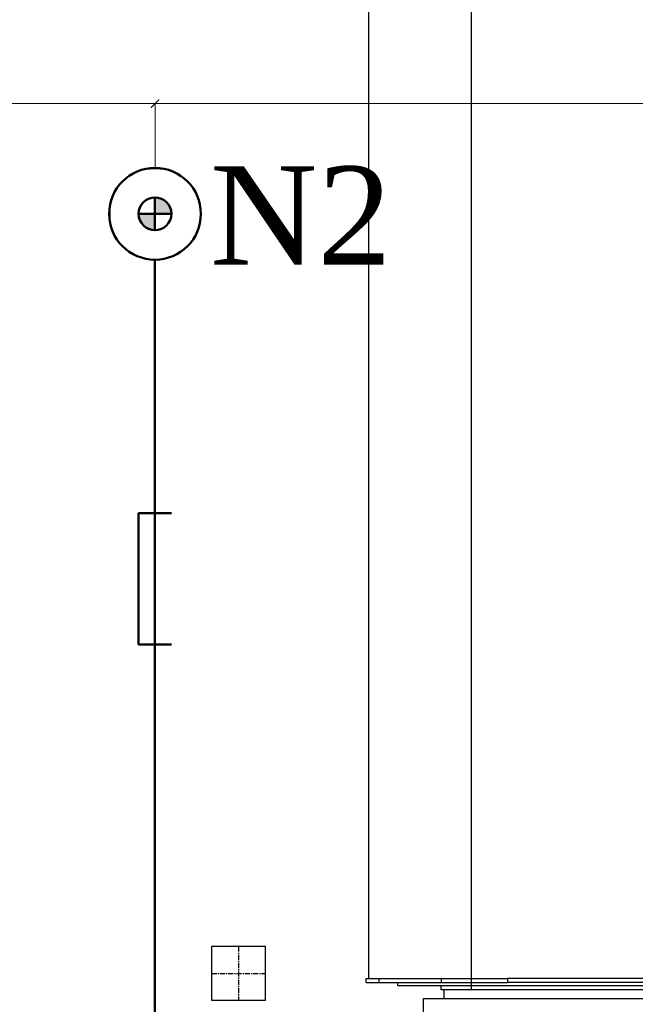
# Model space of a CAD drawing. Header units: millimetres. Extents: x 196 to 1773810, y -221320 to 153872.
# Tile 139 of 256: x 1156363 to 1158241, y -203054 to -200050. Entities that reach past the tile are written whole.
import ezdxf

# ---------------------------------------------------------------- set-up
doc = ezdxf.new("R2010")
doc.units = ezdxf.units.MM
doc.set_wipeout_variables(frame=1)
doc.linetypes.add('CENTER', pattern=[50.8, 31.75, -6.35, 6.35, -6.35])
doc.layers.get('Defpoints').update_dxf_attribs({"lineweight": 18})
for name, color, linetype, lineweight in [('.', 7, 'Continuous', 15), ('00_Основной', 163, 'Continuous', 40), ('Эл.линия силовых сетей', 1, 'Continuous', 50), ('Электроосвещение', 1, 'Continuous', 50)]:
    doc.layers.add(name, color=color, linetype=linetype, lineweight=lineweight)
doc.styles.add('TIMES NEW', font='times.ttf')
doc.styles.add('Times New Roman', font='times.ttf')
doc.dimstyles.new('ЭО', dxfattribs={"dimtxt": 200, "dimasz": 25, "dimexe": 0.18, "dimexo": 0.0625, "dimgap": 0.09, "dimtad": 2, "dimdec": 0, "dimzin": 0, "dimdsep": 46, "dimtxsty": 'TIMES NEW', "dimblk": 'ARCHTICK', "dimcen": 0.09, "dimclrd": 253, "dimclre": 253, "dimclrt": 252, "dimadec": 0, "dimazin": 0, "dimtfac": 1, "dimtdec": 0, "dimtofl": 0, "dimtmove": 0, "dimatfit": 3, "dimfxl": 1, "dimtolj": 1, "dimtzin": 0, "dimlwd": 15, "dimlwe": 15, "dimarcsym": 1})

# ---------------------------------------------------------------- blocks, each defined once
blk = doc.blocks.new('ДСП-3004 100Вт')
at = {"color": 1, "lineweight": 50}
blk.add_wipeout([(-12.1, 138.5), (12.1, 138.5), (36, 134.3), (58.7, 126), (79.7, 113.9), (98.3, 98.3), (113.9, 79.7), (126, 58.7), (134.3, 36), (138.5, 12.1), (138.5, -12.1), (134.3, -36), (126, -58.7), (113.9, -79.7), (98.3, -98.3), (79.7, -113.9), (58.7, -126), (36, -134.3), (12.1, -138.5), (-12.1, -138.5), (-36, -134.3), (-58.7, -126), (-79.7, -113.9), (-98.3, -98.3), (-113.9, -79.7), (-126, -58.7), (-134.3, -36), (-138.5, -12.1), (-138.5, 12.1), (-134.3, 36), (-126, 58.7), (-113.9, 79.7), (-98.3, 98.3), (-79.7, 113.9), (-58.7, 126), (-36, 134.3)], dxfattribs=at)
at = {"layer": '.', "lineweight": 50, "ltscale": 10}
h = blk.add_hatch(color=2, dxfattribs=at)
h.dxf.hatch_style = 1
h.paths.add_polyline_path([(0, 0), (50, 0, 0.414214), (0, 50)])
h = blk.add_hatch(color=2, dxfattribs=at)
h.dxf.hatch_style = 1
h.paths.add_polyline_path([(0, -50), (0, 0), (-50, 0, 0.414214)])
at = {"layer": 'Электроосвещение', "color": 1, "lineweight": 50, "ltscale": 10}
for points in [[(0, 50), (0, -50)], [(-50, 0), (50, 0)]]:
    blk.add_lwpolyline(points, dxfattribs=at)
for radius in [140, 50]:
    blk.add_circle((0, 0), radius, dxfattribs=at)
blk = doc.blocks.new('_ARCHTICK')
at = {"color": 0, "linetype": 'ByBlock', "const_width": 0.15}
blk.add_lwpolyline([(-0.5, -0.5), (0.5, 0.5)], dxfattribs=at)
blk = doc.blocks.new('*D67')
at = {"layer": 'Defpoints', "color": 0, "linetype": 'ByBlock', "lineweight": 50, "transparency": 16777216}
for p in [(1156775.9, -200306), (1156775.9, -200502.2, -0.2), (1160362.3, -200502.7)]:
    blk.add_point(p, dxfattribs=at)
at = {"layer": 'Электроосвещение', "color": 253, "linetype": 'ByBlock', "lineweight": 15, "transparency": 16777216}
for p, q in [((1156775.9, -200502.1), (1156775.9, -200305.8)), ((1160362.3, -200306), (1156775.9, -200306)), ((1160362.3, -200502.7), (1160362.3, -200305.8))]:
    blk.add_line(p, q, dxfattribs=at)
at = {"layer": 'Электроосвещение', "color": 253, "linetype": 'ByBlock', "lineweight": 15, "transparency": 16777216, "xscale": 25, "yscale": 25, "zscale": 25, "rotation": 180}
blk.add_blockref('_ARCHTICK', (1156775.9, -200306), dxfattribs=at)
at = {"layer": 'Электроосвещение', "color": 253, "linetype": 'ByBlock', "lineweight": 15, "transparency": 16777216, "xscale": 25, "yscale": 25, "zscale": 25}
blk.add_blockref('_ARCHTICK', (1160362.3, -200306), dxfattribs=at)
at = {"layer": 'Электроосвещение', "color": 252, "linetype": 'ByBlock', "lineweight": 50, "transparency": 16777216, "insert": (1158569.1, -200204.2), "char_height": 200, "attachment_point": 5, "style": 'TIMES NEW'}
blk.add_mtext('\\A1;3585', dxfattribs=at)
blk = doc.blocks.new('*D68')
at = {"layer": 'Defpoints', "color": 0, "linetype": 'ByBlock', "lineweight": 50, "transparency": 16777216}
for p in [(1153292.2, -200306), (1153292.2, -200503.2, -0.5), (1156775.9, -200502.1)]:
    blk.add_point(p, dxfattribs=at)
at = {"layer": 'Электроосвещение', "color": 253, "linetype": 'ByBlock', "lineweight": 15, "transparency": 16777216}
for p, q in [((1153292.2, -200503.1), (1153292.2, -200305.8)), ((1156775.9, -200306), (1153292.2, -200306)), ((1156775.9, -200502), (1156775.9, -200305.8))]:
    blk.add_line(p, q, dxfattribs=at)
at = {"layer": 'Электроосвещение', "color": 253, "linetype": 'ByBlock', "lineweight": 15, "transparency": 16777216, "xscale": 25, "yscale": 25, "zscale": 25, "rotation": 180}
blk.add_blockref('_ARCHTICK', (1153292.2, -200306), dxfattribs=at)
at = {"layer": 'Электроосвещение', "color": 253, "linetype": 'ByBlock', "lineweight": 15, "transparency": 16777216, "xscale": 25, "yscale": 25, "zscale": 25}
blk.add_blockref('_ARCHTICK', (1156775.9, -200306), dxfattribs=at)
at = {"layer": 'Электроосвещение', "color": 252, "linetype": 'ByBlock', "lineweight": 50, "transparency": 16777216, "insert": (1155034, -200204.2), "char_height": 200, "attachment_point": 5, "style": 'TIMES NEW'}
blk.add_mtext('\\A1;3585', dxfattribs=at)
blk = doc.blocks.new('Лоток')
at = {"layer": 'Эл.линия силовых сетей', "color": 85, "lineweight": 50, "ltscale": 50}
blk.add_lwpolyline([(-200, 100), (-200, 0), (200, 0), (200, 100)], dxfattribs=at)

msp = doc.modelspace()

# ---------------------------------------------------------------- linework, layer by layer
at = {"color": 252, "lineweight": 30, "ltscale": 10}
for p, q in [((1157741.7, -203009.4, 0.3), (1157741.7, -199006.4, 0.3)), ((1158519.7, -203009.4, 0.3), (1157741.7, -203009.4, 0.3))]:
    msp.add_line(p, q, dxfattribs=at)
at = {"color": 7, "linetype": 'CENTER', "lineweight": 25, "ltscale": 0.5}
for p, q in [((1157030.3, -202877.3), (1157030.3, -203041.7)), ((1156948.1, -202959.5), (1157112.5, -202959.5))]:
    msp.add_line(p, q, dxfattribs=at)
at = {"color": 252, "lineweight": 30, "ltscale": 10}
msp.add_lwpolyline([(1156948.1, -203041.7), (1157112.5, -203041.7), (1157112.5, -202877.3), (1156948.1, -202877.3), (1156948.1, -203041.7)], dxfattribs=at)
at = {"layer": '00_Основной', "lineweight": 30, "ltscale": 10}
for p, q in [((1157426.8, -198308.2), (1157426.8, -202975.1, 0.4)), ((1157420.2, -202975.1, 0.3), (1157459.8, -202975.1, 0.3)), ((1157420.2, -202987.4, 0.3), (1157420.2, -202975.1, 0.3)), ((1157459.8, -202975.1, 0.3), (1157650.2, -202975.1, 0.3)), ((1157459.8, -202987.4, 0.3), (1157459.8, -202975.1, 0.3)), ((1157650.2, -202975.1, 0.3), (1157851.2, -202975.1, 0.3)), ((1157650.2, -202987.4, 0.3), (1157650.2, -202975.1, 0.3)), ((1157868.8, -202975.1, 0.3), (1157851.2, -202975.1, 0.3)), ((1157851.2, -202975.1, 0.3), (1157851.2, -202987.4, 0.3)), ((1159170.5, -202975.1, 0.3), (1157868.8, -202975.1, 0.3)), ((1157420.2, -202987.4, 0.3), (1157459.8, -202987.4, 0.3)), ((1157459.8, -202987.4, 0.3), (1157650.2, -202987.4, 0.3)), ((1157517, -202996.2, 0.3), (1157517, -202987.4, 0.3)), ((1157517, -202996.2, 0.3), (1158519.7, -202996.2, 0.3)), ((1157648.9, -203009.4, 0.3), (1157648.9, -202996.2, 0.3)), ((1157650.2, -202987.4, 0.3), (1157851.2, -202987.4, 0.3)), ((1157868.8, -202987.4, 0.3), (1157851.2, -202987.4, 0.3)), ((1159170.5, -202987.4, 0.3), (1157868.8, -202987.4, 0.3)), ((1157594.4, -203035.7, 0.3), (1159444.9, -203035.7, 0.3)), ((1157594.4, -203264.4, 0.3), (1157594.4, -203035.7, 0.3)), ((1159390.4, -203009.4, 0.3), (1157648.9, -203009.4, 0.3)), ((1157657.7, -203035.7, 0.3), (1157657.7, -203009.4, 0.3))]:
    msp.add_line(p, q, dxfattribs=at)

# ---------------------------------------------------------------- block references
at = {"layer": 'Эл.линия силовых сетей', "color": 1, "lineweight": 30, "rotation": 270}
msp.add_blockref('Лоток', (1156725.8, -201755.7, -0.2), dxfattribs=at)
at = {"layer": 'Электроосвещение', "color": 1, "lineweight": 50}
msp.add_blockref('ДСП-3004 100Вт', (1156775.8, -200642.2, -0.2), dxfattribs=at)

# ---------------------------------------------------------------- texts
at = {"color": 0, "lineweight": 35, "insert": (1157220.9, -200647.1, -0.9), "char_height": 300, "width": 404.96, "attachment_point": 5, "style": 'Times New Roman'}
msp.add_mtext('N2', dxfattribs=at)

# ---------------------------------------------------------------- next in the draw order: linework, layer by layer
at = {"layer": 'Электроосвещение', "color": 1, "linetype": 'ByBlock', "lineweight": 50, "elevation": -0.2}
msp.add_lwpolyline([(1156775.8, -200782.2), (1156775.8, -205820)], dxfattribs=at)

# ---------------------------------------------------------------- next in the draw order: dimensions: what is measured, and where the dimension line sits
at = {"layer": 'Электроосвещение', "color": 1, "linetype": 'ByBlock', "lineweight": 50}
for base, p1, p2, picture, middle in [((1153292.2, -200306), (1156775.9, -200502.1), (1153292.2, -200503.2, -0.5), '*D68', (1155034, -200204.2)), ((1156775.9, -200306), (1160362.3, -200502.7), (1156775.9, -200502.2, -0.2), '*D67', (1158569.1, -200204.2))]:
    dim = msp.add_linear_dim(base=base, p1=p1, p2=p2, text='3585', dimstyle='ЭО', dxfattribs=at)
    dim.commit()
    dim.dimension.update_dxf_attribs({"geometry": picture, "text_midpoint": middle})

# ---------------------------------------------------------------- next in the draw order: texts
at = {"layer": 'Эл.линия силовых сетей', "color": 1, "lineweight": 20, "ltscale": 200, "insert": (1141695.2, -202736.7, 0.4), "char_height": 300, "attachment_point": 1, "rotation": 359.8977, "style": 'Times New Roman', "bg_fill": 3, "box_fill_scale": 1, "bg_fill_color": 256, "bg_fill_transparency": 0}
msp.add_mtext_dynamic_manual_height_columns('\\pi16.00321;{\\L\\C0;5ДСП-36Вт-IP54\\P\\pi1335.61388;\\l2,6}', width=3198.337, gutter_width=1250, heights=[0], dxfattribs=at)

doc.saveas('drawing.dxf')
